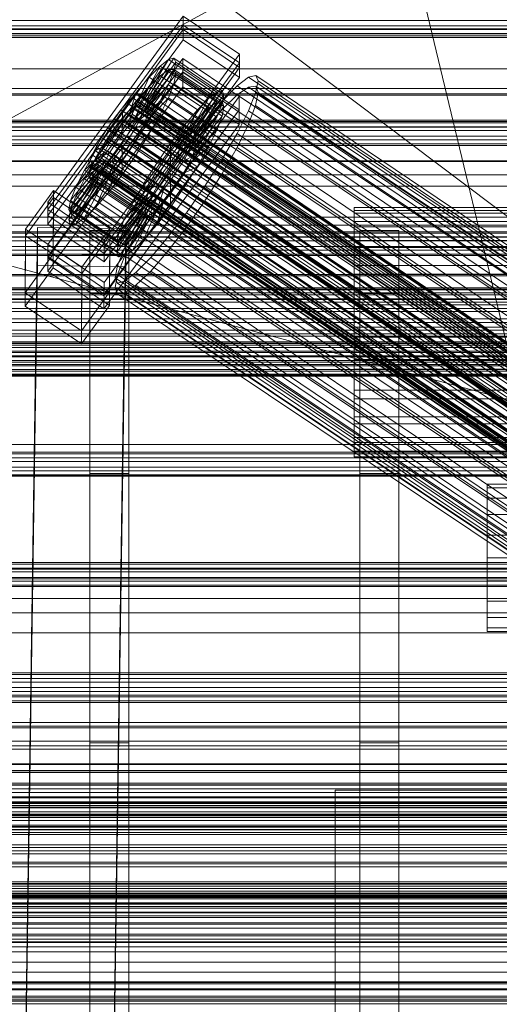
# Model space of a CAD drawing. Header units: millimetres. Extents: x -4738 to 65662, y -68080 to 6847.
# Tile 195 of 256: x -379 to -282, y -34579 to -34378. Entities that reach past the tile are written whole.
import ezdxf

# ---------------------------------------------------------------- set-up
doc = ezdxf.new("R2010")
doc.units = ezdxf.units.MM
for name, color, linetype, lineweight in [('COTAS_O', 1, 'Continuous', 0), ('COTAS_P', 1, 'Continuous', 0), ('frontal_briquetadora', 7, 'Continuous', 0), ('frontal_C01', 7, 'Continuous', 0), ('frontal_C02', 7, 'Continuous', 0), ('frontal_C03', 7, 'Continuous', 0), ('frontal_C04', 7, 'Continuous', 0), ('frontal_mezcladora', 7, 'Continuous', 0), ('frontal_secador', 7, 'Continuous', 0), ('frontal_tolva', 7, 'Continuous', 0), ('frontal_tolva-C01', 7, 'Continuous', 0)]:
    doc.layers.add(name, color=color, linetype=linetype, lineweight=lineweight)
doc.dimstyles.new('R19_100', dxfattribs={"dimtxt": 250, "dimasz": 150, "dimexe": 150, "dimexo": 80, "dimgap": 100, "dimtad": 1, "dimtih": 1, "dimtoh": 1, "dimdsep": 46, "dimcen": 0.09, "dimadec": 0, "dimazin": 0, "dimtfac": 1, "dimtdec": 4, "dimtofl": 0, "dimtmove": 0, "dimatfit": 3, "dimfxl": 1, "dimtolj": 1, "dimtzin": 0, "dimarcsym": 0})

# ---------------------------------------------------------------- blocks, each defined once
blk = doc.blocks.new('DIM_R31_48')
at = {"layer": 'COTAS_O'}
for p, q in [((-1725, -33700), (-1575, -33655)), ((1725, -33700), (1575, -33655)), ((-1725, -34400), (-1725, -33700)), ((-1725, -33700), (1725, -33700)), ((-1725, -33700), (-1575, -33745)), ((1725, -33700), (1575, -33745)), ((1725, -34400), (1725, -33700))]:
    blk.add_line(p, q, dxfattribs=at)
blk.add_text('3450 O', height=250, dxfattribs=at).set_placement((0, -33600))
blk = doc.blocks.new('DIM_R31_51')
at = {"layer": 'COTAS_O'}
for p, q in [((-650, -33700), (50, -33700)), ((50, -33700), (5, -33850)), ((50, -34900), (50, -33700)), ((50, -33700), (95, -33850)), ((50, -34900), (5, -34750)), ((50, -34900), (95, -34750)), ((-650, -34900), (50, -34900))]:
    blk.add_line(p, q, dxfattribs=at)
blk.add_text('1200 O', height=250, rotation=90, dxfattribs=at).set_placement((-50, -34300))
blk = doc.blocks.new('DIM_R31_52')
at = {"layer": 'COTAS_O'}
for p, q in [((-650, -34200), (-500, -34155)), ((650, -34200), (500, -34155)), ((-650, -34900), (-650, -34200)), ((-650, -34200), (650, -34200)), ((-650, -34200), (-500, -34245)), ((650, -34200), (500, -34245)), ((650, -34900), (650, -34200))]:
    blk.add_line(p, q, dxfattribs=at)
blk.add_text('1300 O', height=250, dxfattribs=at).set_placement((0, -34100))
blk = doc.blocks.new('DIM_R31_57')
at = {"layer": 'COTAS_P'}
for p, q in [((-305, -34680), (395, -34680)), ((395, -34680), (350, -34830)), ((395, -36000), (395, -34680)), ((395, -34680), (440, -34830)), ((395, -36000), (350, -35850)), ((395, -36000), (440, -35850)), ((-305, -36000), (395, -36000))]:
    blk.add_line(p, q, dxfattribs=at)
blk.add_text('1320 P', height=250, rotation=90, dxfattribs=at).set_placement((295, -35340))

msp = doc.modelspace()

# ---------------------------------------------------------------- linework, layer by layer
at = {"layer": 'frontal_briquetadora'}
for p, q in [((-430, -33820), (-223.45, -34680)), ((-210, -34471), (-430, -34305)), ((-210, -34305), (-418, -34418.333)), ((-430, -34407), (-188, -34407)), ((-418, -34418.333), (-222, -34418.333)), ((-222, -34471), (-418, -34418.333)), ((-430, -34471), (-210, -34471)), ((-210, -34471), (-418, -34471)), ((-222, -34471), (-418, -34471)), ((-210, -34490), (-430, -34490)), ((-430, -34496), (-210, -34496))]:
    msp.add_line(p, q, dxfattribs=at)
at = {"layer": 'frontal_C01'}
for p, q in [((-373.501, -34415.291), (-345.969, -34377.436)), ((-345.981, -34380.133), (-345.969, -34377.436)), ((-345.969, -34377.436), (-334.501, -34385.173)), ((-345.981, -34380.133), (-373.513, -34417.987)), ((-334.513, -34387.869), (-345.981, -34380.133)), ((-450, -34381.706), (450, -34381.706)), ((-334.501, -34385.173), (-362.033, -34423.027)), ((-334.501, -34385.173), (-334.513, -34387.869)), ((-373.539, -34423.918), (-346.008, -34386.064)), ((-353.892, -34394.429), (-348.918, -34386.252)), ((-353.378, -34394.306), (-347.835, -34385.99)), ((-353.205, -34394.692), (-347.47, -34386.805)), ((-348.918, -34386.252), (-350.645, -34387.572)), ((-347.835, -34385.99), (-348.918, -34386.252)), ((-348.918, -34386.252), (-339.088, -34392.883)), ((-347.847, -34388.642), (-347.47, -34386.805)), ((-347.835, -34385.99), (-338.005, -34392.621)), ((-347.47, -34386.805), (-347.835, -34385.99)), ((-347.47, -34386.805), (-337.64, -34393.437)), ((-346.02, -34388.76), (-346.008, -34386.064)), ((-346.008, -34386.064), (-334.539, -34393.8)), ((-346.02, -34388.76), (-373.551, -34426.615)), ((-362.045, -34425.723), (-334.513, -34387.869)), ((-354.71, -34395.055), (-350.645, -34387.572)), ((-353.384, -34395.562), (-347.847, -34388.642)), ((-350.645, -34387.572), (-352.899, -34389.861)), ((-350.645, -34387.572), (-340.816, -34394.203)), ((-348.941, -34391.374), (-347.847, -34388.642)), ((-347.847, -34388.642), (-338.017, -34395.273)), ((-334.551, -34396.497), (-346.02, -34388.76)), ((-355.777, -34396.139), (-352.899, -34389.861)), ((-352.899, -34389.861), (-355.525, -34392.963)), ((-352.899, -34389.861), (-343.069, -34396.492)), ((-332.629, -34389.859), (-334.938, -34391.624)), ((-331.181, -34389.51), (-332.629, -34389.859)), ((-332.629, -34389.859), (-148.32, -34514.194)), ((-331.197, -34393.055), (-330.692, -34390.6)), ((-330.692, -34390.6), (-331.181, -34389.51)), ((-331.181, -34389.51), (-146.872, -34513.845)), ((-330.692, -34390.6), (-146.383, -34514.934)), ((-355.525, -34392.963), (-358.345, -34396.667)), ((-357.021, -34397.609), (-355.525, -34392.963)), ((-355.017, -34393.2), (-355.53, -34393.324)), ((-355.525, -34392.963), (-345.695, -34399.594)), ((-354.844, -34393.587), (-355.017, -34393.2)), ((-355.017, -34393.2), (-141.218, -34537.429)), ((-353.902, -34396.856), (-348.941, -34391.374)), ((-350.678, -34394.816), (-348.941, -34391.374)), ((-348.941, -34391.374), (-339.111, -34398.005)), ((-339.088, -34392.883), (-344.062, -34401.061)), ((-338.005, -34392.621), (-343.549, -34400.937)), ((-340.816, -34394.203), (-339.088, -34392.883)), ((-339.088, -34392.883), (-338.005, -34392.621)), ((-338.005, -34392.621), (-337.64, -34393.437)), ((-334.938, -34391.624), (-337.95, -34394.685)), ((-334.938, -34391.624), (-150.629, -34515.959)), ((-332.659, -34396.708), (-331.197, -34393.055)), ((-331.197, -34393.055), (-146.887, -34517.389)), ((-334.539, -34393.8), (-362.071, -34431.655)), ((-357.415, -34395.034), (-358.659, -34396.503)), ((-356.348, -34393.95), (-357.415, -34395.034)), ((-357.415, -34395.034), (-143.617, -34539.262)), ((-355.53, -34393.324), (-356.348, -34393.95)), ((-356.348, -34393.95), (-142.549, -34538.178)), ((-355.777, -34396.139), (-354.71, -34395.055)), ((-355.541, -34395.751), (-355.022, -34394.456)), ((-355.53, -34393.324), (-141.731, -34537.552)), ((-355.022, -34394.456), (-354.844, -34393.587)), ((-355.022, -34394.456), (-141.224, -34538.685)), ((-354.844, -34393.587), (-141.045, -34537.815)), ((-354.725, -34398.486), (-350.678, -34394.816)), ((-354.71, -34395.055), (-353.892, -34394.429)), ((-344.88, -34401.686), (-354.71, -34395.055)), ((-353.892, -34394.429), (-353.378, -34394.306)), ((-344.062, -34401.061), (-353.892, -34394.429)), ((-353.205, -34394.692), (-353.384, -34395.562)), ((-343.549, -34400.937), (-353.378, -34394.306)), ((-353.378, -34394.306), (-353.205, -34394.692)), ((-343.376, -34401.323), (-353.205, -34394.692)), ((-352.938, -34398.734), (-350.678, -34394.816)), ((-350.678, -34394.816), (-340.848, -34401.448)), ((-340.816, -34394.203), (-344.88, -34401.686)), ((-338.017, -34395.273), (-343.554, -34402.193)), ((-337.64, -34393.437), (-343.376, -34401.323)), ((-343.069, -34396.492), (-340.816, -34394.203)), ((-337.95, -34394.685), (-341.461, -34398.832)), ((-338.017, -34395.273), (-339.111, -34398.005)), ((-337.64, -34393.437), (-338.017, -34395.273)), ((-337.95, -34394.685), (-153.641, -34519.019)), ((-334.539, -34393.8), (-334.551, -34396.497)), ((-362.083, -34434.351), (-334.551, -34396.497)), ((-358.345, -34396.667), (-361.166, -34400.719)), ((-358.659, -34396.503), (-359.995, -34398.258)), ((-358.659, -34396.503), (-144.861, -34540.732)), ((-358.345, -34396.667), (-358.357, -34399.363)), ((-348.515, -34403.298), (-358.345, -34396.667)), ((-357.021, -34397.609), (-355.777, -34396.139)), ((-356.363, -34397.381), (-355.541, -34395.751)), ((-345.947, -34402.77), (-355.777, -34396.139)), ((-355.541, -34395.751), (-141.742, -34539.979)), ((-353.902, -34396.856), (-354.725, -34398.486)), ((-353.384, -34395.562), (-353.902, -34396.856)), ((-344.073, -34403.487), (-353.902, -34396.856)), ((-343.554, -34402.193), (-353.384, -34395.562)), ((-343.069, -34396.492), (-345.947, -34402.77)), ((-345.695, -34399.594), (-343.069, -34396.492)), ((-334.981, -34401.309), (-332.659, -34396.708)), ((-332.659, -34396.708), (-148.35, -34521.042)), ((-359.995, -34398.258), (-361.332, -34400.177)), ((-146.196, -34542.486), (-359.995, -34398.258)), ((-358.68, -34401.191), (-357.434, -34399.237)), ((-358.357, -34399.363), (-357.021, -34397.609)), ((-357.434, -34399.237), (-356.363, -34397.381)), ((-357.434, -34399.237), (-143.635, -34543.465)), ((-347.191, -34404.24), (-357.021, -34397.609)), ((-356.363, -34397.381), (-142.565, -34541.61)), ((-354.725, -34398.486), (-355.796, -34400.342)), ((-355.796, -34400.342), (-352.938, -34398.734)), ((-355.569, -34402.859), (-352.938, -34398.734)), ((-344.895, -34405.118), (-354.725, -34398.486)), ((-352.938, -34398.734), (-343.108, -34405.365)), ((-341.461, -34398.832), (-345.231, -34403.783)), ((-339.111, -34398.005), (-344.073, -34403.487)), ((-341.461, -34398.832), (-157.152, -34523.166)), ((-339.111, -34398.005), (-340.848, -34401.448)), ((-361.166, -34400.719), (-363.797, -34404.845)), ((-361.332, -34400.177), (-362.578, -34402.132)), ((-361.332, -34400.177), (-147.533, -34544.406)), ((-359.693, -34401.283), (-361.166, -34400.719)), ((-361.166, -34400.719), (-351.336, -34407.351)), ((-360.939, -34403.237), (-359.693, -34401.283)), ((-360.017, -34403.111), (-358.68, -34401.191)), ((-359.693, -34401.283), (-358.357, -34399.363)), ((-349.863, -34407.914), (-359.693, -34401.283)), ((-358.68, -34401.191), (-144.881, -34545.419)), ((-358.357, -34399.363), (-348.527, -34405.994)), ((-355.796, -34400.342), (-357.042, -34402.296)), ((-345.966, -34406.973), (-355.796, -34400.342)), ((-348.515, -34403.298), (-345.695, -34399.594)), ((-345.695, -34399.594), (-347.191, -34404.24)), ((-344.062, -34401.061), (-344.88, -34401.686)), ((-343.549, -34400.937), (-344.062, -34401.061)), ((-343.376, -34401.323), (-343.549, -34400.937)), ((-360.939, -34403.237), (-363.797, -34404.845)), ((-362.578, -34402.132), (-363.648, -34403.987)), ((-362.578, -34402.132), (-148.779, -34546.36)), ((-362.01, -34405.092), (-360.939, -34403.237)), ((-361.352, -34404.865), (-360.017, -34403.111)), ((-351.109, -34409.868), (-360.939, -34403.237)), ((-360.017, -34403.111), (-146.218, -34547.339)), ((-358.39, -34406.912), (-355.569, -34402.859)), ((-357.042, -34402.296), (-358.378, -34404.216)), ((-357.042, -34402.296), (-355.569, -34402.859)), ((-347.212, -34408.927), (-357.042, -34402.296)), ((-355.569, -34402.859), (-345.739, -34409.491)), ((-345.947, -34402.77), (-347.191, -34404.24)), ((-344.88, -34401.686), (-345.947, -34402.77)), ((-340.848, -34401.448), (-344.895, -34405.118)), ((-344.073, -34403.487), (-343.554, -34402.193)), ((-343.554, -34402.193), (-343.376, -34401.323)), ((-340.848, -34401.448), (-343.108, -34405.365)), ((-338.003, -34406.546), (-334.981, -34401.309)), ((-334.981, -34401.309), (-150.672, -34525.644)), ((-363.797, -34404.845), (-366.057, -34408.762)), ((-362.01, -34405.092), (-366.057, -34408.762)), ((-363.648, -34403.987), (-364.471, -34405.618)), ((-363.797, -34404.845), (-353.967, -34411.476)), ((-363.648, -34403.987), (-149.85, -34548.216)), ((-362.833, -34406.723), (-362.01, -34405.092)), ((-362.596, -34406.335), (-361.352, -34404.865)), ((-352.18, -34411.724), (-362.01, -34405.092)), ((-361.352, -34404.865), (-147.554, -34549.093)), ((-358.378, -34404.216), (-359.714, -34405.97)), ((-358.378, -34404.216), (-358.39, -34406.912)), ((-348.548, -34410.847), (-358.378, -34404.216)), ((-351.336, -34407.351), (-348.515, -34403.298)), ((-345.231, -34403.783), (-349.002, -34409.201)), ((-348.527, -34405.994), (-348.515, -34403.298)), ((-347.191, -34404.24), (-348.527, -34405.994)), ((-345.966, -34406.973), (-344.895, -34405.118)), ((-160.922, -34528.118), (-345.231, -34403.783)), ((-344.895, -34405.118), (-344.073, -34403.487)), ((-362.833, -34406.723), (-367.794, -34412.205)), ((-364.989, -34406.912), (-365.168, -34407.782)), ((-364.471, -34405.618), (-364.989, -34406.912)), ((-364.989, -34406.912), (-151.191, -34551.14)), ((-364.471, -34405.618), (-150.672, -34549.846)), ((-363.664, -34407.419), (-362.596, -34406.335)), ((-363.351, -34408.017), (-362.833, -34406.723)), ((-353.003, -34413.354), (-362.833, -34406.723)), ((-362.596, -34406.335), (-148.798, -34550.563)), ((-359.714, -34405.97), (-361.21, -34410.616)), ((-361.21, -34410.616), (-358.39, -34406.912)), ((-359.714, -34405.97), (-360.958, -34407.44)), ((-349.884, -34412.602), (-359.714, -34405.97)), ((-358.39, -34406.912), (-348.56, -34413.543)), ((-348.527, -34405.994), (-349.863, -34407.914)), ((-347.212, -34408.927), (-345.966, -34406.973)), ((-343.108, -34405.365), (-345.966, -34406.973)), ((-343.108, -34405.365), (-345.739, -34409.491)), ((-341.52, -34412.061), (-338.003, -34406.546)), ((-338.003, -34406.546), (-153.694, -34530.881)), ((-363.53, -34408.887), (-369.265, -34416.773)), ((-363.357, -34409.273), (-368.9, -34417.589)), ((-363.351, -34408.017), (-368.888, -34414.937)), ((-362.843, -34409.149), (-367.817, -34417.327)), ((-366.057, -34408.762), (-367.794, -34412.205)), ((-362.025, -34408.524), (-366.09, -34416.007)), ((-366.057, -34408.762), (-356.228, -34415.394)), ((-365.168, -34407.782), (-364.995, -34408.168)), ((-365.168, -34407.782), (-151.369, -34552.01)), ((-364.995, -34408.168), (-364.482, -34408.044)), ((-364.995, -34408.168), (-151.196, -34552.396)), ((-364.482, -34408.044), (-363.664, -34407.419)), ((-364.482, -34408.044), (-150.683, -34552.273)), ((-360.958, -34407.44), (-363.836, -34413.718)), ((-363.664, -34407.419), (-149.865, -34551.647)), ((-363.53, -34408.887), (-363.351, -34408.017)), ((-363.357, -34409.273), (-363.53, -34408.887)), ((-353.7, -34415.518), (-363.53, -34408.887)), ((-362.843, -34409.149), (-363.357, -34409.273)), ((-353.527, -34415.905), (-363.357, -34409.273)), ((-353.521, -34414.648), (-363.351, -34408.017)), ((-362.025, -34408.524), (-362.843, -34409.149)), ((-353.014, -34415.781), (-362.843, -34409.149)), ((-360.958, -34407.44), (-362.025, -34408.524)), ((-352.196, -34415.155), (-362.025, -34408.524)), ((-351.128, -34414.071), (-360.958, -34407.44)), ((-353.967, -34411.476), (-351.336, -34407.351)), ((-349.002, -34409.201), (-352.519, -34414.716)), ((-351.336, -34407.351), (-349.863, -34407.914)), ((-349.863, -34407.914), (-351.109, -34409.868)), ((-349.002, -34409.201), (-164.693, -34533.535)), ((-348.548, -34410.847), (-347.212, -34408.927)), ((-345.739, -34409.491), (-347.212, -34408.927)), ((-363.836, -34413.718), (-361.21, -34410.616)), ((-361.21, -34410.616), (-351.38, -34417.247)), ((-353.967, -34411.476), (-351.109, -34409.868)), ((-351.109, -34409.868), (-352.18, -34411.724)), ((-349.884, -34412.602), (-348.548, -34410.847)), ((-345.739, -34409.491), (-348.56, -34413.543)), ((-348.56, -34413.543), (-348.548, -34410.847)), ((-378.086, -34420.791), (-372.35, -34412.905)), ((-372.408, -34425.846), (-372.35, -34412.905)), ((-372.35, -34412.905), (-360.882, -34420.641)), ((-367.794, -34412.205), (-368.888, -34414.937)), ((-367.794, -34412.205), (-357.964, -34418.836)), ((-356.228, -34415.394), (-353.967, -34411.476)), ((-356.228, -34415.394), (-352.18, -34411.724)), ((-352.18, -34411.724), (-353.003, -34413.354)), ((-351.38, -34417.247), (-349.884, -34412.602)), ((-351.128, -34414.071), (-349.884, -34412.602)), ((-345.291, -34417.479), (-341.52, -34412.061)), ((-341.52, -34412.061), (-157.211, -34536.396)), ((-373.501, -34415.291), (-373.513, -34417.987)), ((-362.033, -34423.027), (-373.501, -34415.291)), ((-368.888, -34414.937), (-369.265, -34416.773)), ((-368.888, -34414.937), (-359.058, -34421.568)), ((-366.09, -34416.007), (-363.836, -34413.718)), ((-363.836, -34413.718), (-354.006, -34420.349)), ((-359.058, -34421.568), (-353.521, -34414.648)), ((-357.964, -34418.836), (-353.003, -34413.354)), ((-356.26, -34422.638), (-352.196, -34415.155)), ((-352.519, -34414.716), (-355.541, -34419.953)), ((-354.006, -34420.349), (-351.128, -34414.071)), ((-353.521, -34414.648), (-353.7, -34415.518)), ((-353.003, -34413.354), (-353.521, -34414.648)), ((-353.014, -34415.781), (-352.196, -34415.155)), ((-352.519, -34414.716), (-168.21, -34539.051)), ((-352.196, -34415.155), (-351.128, -34414.071)), ((-348.56, -34413.543), (-351.38, -34417.247)), ((-369.265, -34416.773), (-368.9, -34417.589)), ((-369.265, -34416.773), (-359.436, -34423.405)), ((-368.9, -34417.589), (-367.817, -34417.327)), ((-367.817, -34417.327), (-366.09, -34416.007)), ((-367.817, -34417.327), (-357.987, -34423.959)), ((-366.09, -34416.007), (-356.26, -34422.638)), ((-359.436, -34423.405), (-353.7, -34415.518)), ((-359.07, -34424.22), (-353.527, -34415.905)), ((-357.987, -34423.959), (-353.014, -34415.781)), ((-357.964, -34418.836), (-356.228, -34415.394)), ((-351.38, -34417.247), (-354.006, -34420.349)), ((-353.7, -34415.518), (-353.527, -34415.905)), ((-353.527, -34415.905), (-353.014, -34415.781)), ((-373.513, -34417.987), (-362.045, -34425.723)), ((-368.9, -34417.589), (-359.07, -34424.22)), ((-359.058, -34421.568), (-357.964, -34418.836)), ((-349.061, -34422.43), (-345.291, -34417.479)), ((-345.291, -34417.479), (-160.982, -34541.814)), ((-378.512, -34615.535), (-375.644, -34420.425)), ((-378.086, -34420.791), (-378.143, -34433.733)), ((-366.618, -34428.527), (-378.086, -34420.791)), ((-375.644, -34425.817), (-375.644, -34420.425)), ((-375.644, -34420.425), (-357.646, -34420.67)), ((-360.882, -34420.641), (-366.618, -34428.527)), ((-360.882, -34420.641), (-360.939, -34433.583)), ((-357.646, -34420.67), (-360.514, -34615.781)), ((-355.541, -34419.953), (-357.863, -34424.555)), ((-357.646, -34420.67), (-357.646, -34426.063)), ((-354.006, -34420.349), (-356.26, -34422.638)), ((-355.541, -34419.953), (-171.232, -34544.288)), ((-362.045, -34425.723), (-362.033, -34423.027)), ((-359.436, -34423.405), (-359.058, -34421.568)), ((-356.26, -34422.638), (-357.987, -34423.959)), ((-352.572, -34426.577), (-349.061, -34422.43)), ((-349.061, -34422.43), (-164.752, -34546.765)), ((-373.539, -34423.918), (-373.551, -34426.615)), ((-362.071, -34431.655), (-373.539, -34423.918)), ((-359.07, -34424.22), (-359.436, -34423.405)), ((-357.863, -34424.555), (-359.326, -34428.207)), ((-357.987, -34423.959), (-359.07, -34424.22)), ((-357.863, -34424.555), (-173.554, -34548.889)), ((-378.512, -34620.928), (-375.644, -34425.817)), ((-372.408, -34425.846), (-378.143, -34433.733)), ((-357.646, -34426.063), (-375.644, -34425.817)), ((-373.551, -34426.615), (-362.083, -34434.351)), ((-360.939, -34433.583), (-372.408, -34425.846)), ((-360.514, -34621.173), (-357.646, -34426.063)), ((-355.584, -34429.638), (-352.572, -34426.577)), ((-352.572, -34426.577), (-168.263, -34550.912)), ((-366.675, -34441.469), (-366.618, -34428.527)), ((-359.326, -34428.207), (-359.83, -34430.662)), ((-359.326, -34428.207), (-175.016, -34552.542)), ((-359.83, -34430.662), (-359.341, -34431.752)), ((-359.83, -34430.662), (-175.521, -34554.997)), ((-357.893, -34431.403), (-355.584, -34429.638)), ((-355.584, -34429.638), (-171.275, -34553.972)), ((-362.083, -34434.351), (-362.071, -34431.655)), ((-359.341, -34431.752), (-357.893, -34431.403)), ((-359.341, -34431.752), (-175.032, -34556.087)), ((-357.893, -34431.403), (-173.584, -34555.737)), ((-378.143, -34433.733), (-366.675, -34441.469)), ((-366.675, -34441.469), (-360.939, -34433.583)), ((430, -34531.343), (-430, -34531.343)), ((430, -34536.343), (-430, -34536.343))]:
    msp.add_line(p, q, dxfattribs=at)
at = {"layer": 'frontal_C02'}
for p, q in [((-373.501, -34416.794), (-345.969, -34379.272)), ((-345.981, -34382.252), (-345.969, -34379.272)), ((-345.969, -34379.272), (-334.501, -34386.941)), ((-345.981, -34382.252), (-373.513, -34419.775)), ((-334.513, -34389.921), (-345.981, -34382.252)), ((-334.501, -34386.941), (-362.033, -34424.463)), ((-334.501, -34386.941), (-334.513, -34389.921)), ((-373.539, -34426.332), (-346.008, -34388.809)), ((-353.892, -34396.624), (-348.918, -34388.364)), ((-353.378, -34396.568), (-347.835, -34388.246)), ((-353.205, -34397.023), (-347.47, -34389.205)), ((-348.918, -34388.364), (-350.645, -34389.551)), ((-347.835, -34388.246), (-348.918, -34388.364)), ((-348.918, -34388.364), (-339.088, -34394.937)), ((-347.847, -34391.177), (-347.47, -34389.205)), ((-347.835, -34388.246), (-338.005, -34394.819)), ((-347.47, -34389.205), (-347.835, -34388.246)), ((-347.47, -34389.205), (-337.64, -34395.779)), ((-346.02, -34391.79), (-346.008, -34388.809)), ((-346.008, -34388.809), (-334.539, -34396.478)), ((-362.045, -34427.444), (-334.513, -34389.921)), ((-354.71, -34397.186), (-350.645, -34389.551)), ((-353.384, -34397.957), (-347.847, -34391.177)), ((-350.645, -34389.551), (-352.899, -34391.727)), ((-350.645, -34389.551), (-340.816, -34396.125)), ((-348.941, -34394.027), (-347.847, -34391.177)), ((-347.847, -34391.177), (-338.017, -34397.751)), ((-346.02, -34391.79), (-373.551, -34429.312)), ((-355.777, -34398.217), (-352.899, -34391.727)), ((-352.899, -34391.727), (-355.525, -34394.744)), ((-352.899, -34391.727), (-343.069, -34398.301)), ((-334.551, -34399.459), (-346.02, -34391.79)), ((-332.629, -34391.842), (-334.938, -34393.43)), ((-331.181, -34391.684), (-332.629, -34391.842)), ((-332.629, -34391.842), (-148.32, -34515.097)), ((-331.197, -34395.603), (-330.692, -34392.967)), ((-330.692, -34392.967), (-331.181, -34391.684)), ((-331.181, -34391.684), (-146.872, -34514.939)), ((-330.692, -34392.967), (-146.383, -34516.222)), ((-355.525, -34394.744), (-358.345, -34398.395)), ((-357.021, -34399.646), (-355.525, -34394.744)), ((-355.525, -34394.744), (-345.695, -34401.317)), ((-353.902, -34399.306), (-348.941, -34394.027)), ((-350.678, -34397.56), (-348.941, -34394.027)), ((-348.941, -34394.027), (-339.111, -34400.6)), ((-339.088, -34394.937), (-344.062, -34403.197)), ((-338.005, -34394.819), (-343.549, -34403.142)), ((-340.816, -34396.125), (-339.088, -34394.937)), ((-339.088, -34394.937), (-338.005, -34394.819)), ((-338.005, -34394.819), (-337.64, -34395.779)), ((-334.938, -34393.43), (-337.95, -34396.339)), ((-334.938, -34393.43), (-150.629, -34516.684)), ((-334.539, -34396.478), (-362.071, -34434.001)), ((-357.415, -34397.122), (-358.659, -34398.55)), ((-356.348, -34396.091), (-357.415, -34397.122)), ((-357.415, -34397.122), (-143.617, -34540.097)), ((-355.53, -34395.528), (-356.348, -34396.091)), ((-356.348, -34396.091), (-142.549, -34539.066)), ((-355.777, -34398.217), (-354.71, -34397.186)), ((-355.541, -34398.211), (-355.022, -34396.861)), ((-355.017, -34395.472), (-355.53, -34395.528)), ((-355.53, -34395.528), (-141.731, -34538.504)), ((-355.022, -34396.861), (-354.844, -34395.927)), ((-355.022, -34396.861), (-141.224, -34539.836)), ((-354.844, -34395.927), (-355.017, -34395.472)), ((-355.017, -34395.472), (-141.218, -34538.448)), ((-354.844, -34395.927), (-141.045, -34538.902)), ((-354.71, -34397.186), (-353.892, -34396.624)), ((-344.88, -34403.76), (-354.71, -34397.186)), ((-353.892, -34396.624), (-353.378, -34396.568)), ((-344.062, -34403.197), (-353.892, -34396.624)), ((-353.205, -34397.023), (-353.384, -34397.957)), ((-343.549, -34403.142), (-353.378, -34396.568)), ((-353.378, -34396.568), (-353.205, -34397.023)), ((-343.376, -34403.596), (-353.205, -34397.023)), ((-340.816, -34396.125), (-344.88, -34403.76)), ((-337.64, -34395.779), (-343.376, -34403.596)), ((-343.069, -34398.301), (-340.816, -34396.125)), ((-337.95, -34396.339), (-341.461, -34400.371)), ((-337.64, -34395.779), (-338.017, -34397.751)), ((-337.95, -34396.339), (-153.641, -34519.593)), ((-334.539, -34396.478), (-334.551, -34399.459)), ((-332.659, -34399.413), (-331.197, -34395.603)), ((-331.197, -34395.603), (-146.887, -34518.858)), ((-358.345, -34398.395), (-361.166, -34402.432)), ((-358.659, -34398.55), (-359.995, -34400.28)), ((-358.659, -34398.55), (-144.861, -34541.526)), ((-358.345, -34398.395), (-358.357, -34401.376)), ((-348.515, -34404.969), (-358.345, -34398.395)), ((-357.021, -34399.646), (-355.777, -34398.217)), ((-356.363, -34399.884), (-355.541, -34398.211)), ((-345.947, -34404.791), (-355.777, -34398.217)), ((-355.541, -34398.211), (-141.742, -34541.186)), ((-354.725, -34400.98), (-350.678, -34397.56)), ((-353.384, -34397.957), (-353.902, -34399.306)), ((-343.554, -34404.53), (-353.384, -34397.957)), ((-352.938, -34401.536), (-350.678, -34397.56)), ((-350.678, -34397.56), (-340.848, -34404.133)), ((-343.069, -34398.301), (-345.947, -34404.791)), ((-345.695, -34401.317), (-343.069, -34398.301)), ((-338.017, -34397.751), (-343.554, -34404.53)), ((-338.017, -34397.751), (-339.111, -34400.6)), ((-362.083, -34436.981), (-334.551, -34399.459)), ((-359.995, -34400.28), (-361.332, -34402.192)), ((-146.196, -34543.255), (-359.995, -34400.28)), ((-358.357, -34401.376), (-357.021, -34399.646)), ((-357.434, -34401.768), (-356.363, -34399.884)), ((-347.191, -34406.22), (-357.021, -34399.646)), ((-356.363, -34399.884), (-142.565, -34542.86)), ((-354.725, -34400.98), (-355.796, -34402.863)), ((-353.902, -34399.306), (-354.725, -34400.98)), ((-344.895, -34407.554), (-354.725, -34400.98)), ((-344.073, -34405.88), (-353.902, -34399.306)), ((-341.461, -34400.371), (-345.231, -34405.252)), ((-339.111, -34400.6), (-344.073, -34405.88)), ((-341.461, -34400.371), (-157.152, -34523.626)), ((-339.111, -34400.6), (-340.848, -34404.133)), ((-334.981, -34404.136), (-332.659, -34399.413)), ((-332.659, -34399.413), (-148.35, -34522.667)), ((-361.166, -34402.432), (-363.797, -34406.58)), ((-361.332, -34402.192), (-362.578, -34404.157)), ((-361.332, -34402.192), (-147.533, -34545.168)), ((-359.693, -34403.288), (-361.166, -34402.432)), ((-361.166, -34402.432), (-351.336, -34409.006)), ((-360.939, -34405.253), (-359.693, -34403.288)), ((-359.693, -34403.288), (-358.357, -34401.376)), ((-349.863, -34409.861), (-359.693, -34403.288)), ((-358.68, -34403.733), (-357.434, -34401.768)), ((-358.357, -34401.376), (-348.527, -34407.949)), ((-357.434, -34401.768), (-143.635, -34544.743)), ((-355.796, -34402.863), (-357.042, -34404.828)), ((-355.796, -34402.863), (-352.938, -34401.536)), ((-345.966, -34409.437), (-355.796, -34402.863)), ((-355.569, -34405.684), (-352.938, -34401.536)), ((-352.938, -34401.536), (-343.108, -34408.11)), ((-348.515, -34404.969), (-345.695, -34401.317)), ((-345.695, -34401.317), (-347.191, -34406.22)), ((-344.062, -34403.197), (-344.88, -34403.76)), ((-343.549, -34403.142), (-344.062, -34403.197)), ((-343.376, -34403.596), (-343.549, -34403.142)), ((-360.939, -34405.253), (-363.797, -34406.58)), ((-362.578, -34404.157), (-363.648, -34406.04)), ((-362.578, -34404.157), (-148.779, -34547.132)), ((-362.01, -34407.136), (-360.939, -34405.253)), ((-351.109, -34411.826), (-360.939, -34405.253)), ((-360.017, -34405.645), (-358.68, -34403.733)), ((-358.68, -34403.733), (-144.881, -34546.708)), ((-357.042, -34404.828), (-358.378, -34406.74)), ((-357.042, -34404.828), (-355.569, -34405.684)), ((-347.212, -34411.402), (-357.042, -34404.828)), ((-351.336, -34409.006), (-348.515, -34404.969)), ((-345.231, -34405.252), (-349.002, -34410.649)), ((-348.527, -34407.949), (-348.515, -34404.969)), ((-345.947, -34404.791), (-347.191, -34406.22)), ((-344.88, -34403.76), (-345.947, -34404.791)), ((-160.922, -34528.507), (-345.231, -34405.252)), ((-340.848, -34404.133), (-344.895, -34407.554)), ((-344.073, -34405.88), (-343.554, -34404.53)), ((-343.554, -34404.53), (-343.376, -34403.596)), ((-340.848, -34404.133), (-343.108, -34408.11)), ((-338.003, -34409.451), (-334.981, -34404.136)), ((-334.981, -34404.136), (-150.672, -34527.39)), ((-363.797, -34406.58), (-366.057, -34410.556)), ((-362.01, -34407.136), (-366.057, -34410.556)), ((-363.648, -34406.04), (-364.471, -34407.714)), ((-363.797, -34406.58), (-353.967, -34413.154)), ((-363.648, -34406.04), (-149.85, -34549.016)), ((-362.833, -34408.81), (-362.01, -34407.136)), ((-352.18, -34413.71), (-362.01, -34407.136)), ((-361.352, -34407.374), (-360.017, -34405.645)), ((-360.017, -34405.645), (-146.218, -34548.62)), ((-358.378, -34406.74), (-359.714, -34408.47)), ((-358.39, -34409.721), (-355.569, -34405.684)), ((-358.378, -34406.74), (-358.39, -34409.721)), ((-348.548, -34413.314), (-358.378, -34406.74)), ((-355.569, -34405.684), (-345.739, -34412.257)), ((-347.191, -34406.22), (-348.527, -34407.949)), ((-344.895, -34407.554), (-344.073, -34405.88)), ((-362.833, -34408.81), (-367.794, -34414.089)), ((-364.989, -34409.064), (-365.168, -34409.998)), ((-364.471, -34407.714), (-364.989, -34409.064)), ((-364.989, -34409.064), (-151.191, -34552.039)), ((-364.471, -34407.714), (-150.672, -34550.689)), ((-363.664, -34409.834), (-362.596, -34408.803)), ((-363.351, -34410.159), (-362.833, -34408.81)), ((-353.003, -34415.383), (-362.833, -34408.81)), ((-362.596, -34408.803), (-361.352, -34407.374)), ((-362.596, -34408.803), (-148.798, -34551.779)), ((-361.352, -34407.374), (-147.554, -34550.35)), ((-359.714, -34408.47), (-361.21, -34413.372)), ((-359.714, -34408.47), (-360.958, -34409.899)), ((-349.884, -34415.044), (-359.714, -34408.47)), ((-353.967, -34413.154), (-351.336, -34409.006)), ((-351.336, -34409.006), (-349.863, -34409.861)), ((-348.527, -34407.949), (-349.863, -34409.861)), ((-345.966, -34409.437), (-344.895, -34407.554)), ((-343.108, -34408.11), (-345.966, -34409.437)), ((-343.108, -34408.11), (-345.739, -34412.257)), ((-363.53, -34411.093), (-369.265, -34418.911)), ((-363.351, -34410.159), (-368.888, -34416.939)), ((-366.057, -34410.556), (-367.794, -34414.089)), ((-362.025, -34410.93), (-366.09, -34418.565)), ((-366.057, -34410.556), (-356.228, -34417.13)), ((-365.168, -34409.998), (-364.995, -34410.452)), ((-365.168, -34409.998), (-151.369, -34552.973)), ((-364.995, -34410.452), (-364.482, -34410.397)), ((-364.995, -34410.452), (-151.196, -34553.428)), ((-364.482, -34410.397), (-363.664, -34409.834)), ((-364.482, -34410.397), (-150.683, -34553.372)), ((-360.958, -34409.899), (-363.836, -34416.389)), ((-363.664, -34409.834), (-149.865, -34552.809)), ((-363.53, -34411.093), (-363.351, -34410.159)), ((-363.357, -34411.548), (-363.53, -34411.093)), ((-353.7, -34417.667), (-363.53, -34411.093)), ((-353.521, -34416.733), (-363.351, -34410.159)), ((-362.025, -34410.93), (-362.843, -34411.492)), ((-360.958, -34409.899), (-362.025, -34410.93)), ((-352.196, -34417.503), (-362.025, -34410.93)), ((-361.21, -34413.372), (-358.39, -34409.721)), ((-351.128, -34416.472), (-360.958, -34409.899)), ((-358.39, -34409.721), (-348.56, -34416.295)), ((-349.002, -34410.649), (-352.519, -34416.194)), ((-349.863, -34409.861), (-351.109, -34411.826)), ((-349.002, -34410.649), (-164.693, -34533.904)), ((-347.212, -34411.402), (-345.966, -34409.437)), ((-341.52, -34414.996), (-338.003, -34409.451)), ((-338.003, -34409.451), (-153.694, -34532.706)), ((-363.357, -34411.548), (-368.9, -34419.87)), ((-362.843, -34411.492), (-367.817, -34419.752)), ((-362.843, -34411.492), (-363.357, -34411.548)), ((-353.527, -34418.122), (-363.357, -34411.548)), ((-353.014, -34418.066), (-362.843, -34411.492)), ((-356.228, -34417.13), (-353.967, -34413.154)), ((-353.967, -34413.154), (-351.109, -34411.826)), ((-351.109, -34411.826), (-352.18, -34413.71)), ((-349.884, -34415.044), (-348.548, -34413.314)), ((-345.739, -34412.257), (-348.56, -34416.295)), ((-348.56, -34416.295), (-348.548, -34413.314)), ((-348.548, -34413.314), (-347.212, -34411.402)), ((-345.739, -34412.257), (-347.212, -34411.402)), ((-378.086, -34422.154), (-372.35, -34414.336)), ((-372.408, -34428.643), (-372.35, -34414.336)), ((-372.35, -34414.336), (-360.882, -34422.006)), ((-367.794, -34414.089), (-368.888, -34416.939)), ((-367.794, -34414.089), (-357.964, -34420.663)), ((-363.836, -34416.389), (-361.21, -34413.372)), ((-361.21, -34413.372), (-351.38, -34419.946)), ((-356.228, -34417.13), (-352.18, -34413.71)), ((-352.18, -34413.71), (-353.003, -34415.383)), ((-351.38, -34419.946), (-349.884, -34415.044)), ((-351.128, -34416.472), (-349.884, -34415.044)), ((-345.291, -34420.393), (-341.52, -34414.996)), ((-341.52, -34414.996), (-157.211, -34538.251)), ((-373.501, -34416.794), (-373.513, -34419.775)), ((-362.033, -34424.463), (-373.501, -34416.794)), ((-368.888, -34416.939), (-369.265, -34418.911)), ((-368.888, -34416.939), (-359.058, -34423.512)), ((-366.09, -34418.565), (-363.836, -34416.389)), ((-363.836, -34416.389), (-354.006, -34422.962)), ((-359.058, -34423.512), (-353.521, -34416.733)), ((-357.964, -34420.663), (-353.003, -34415.383)), ((-357.964, -34420.663), (-356.228, -34417.13)), ((-352.519, -34416.194), (-355.541, -34421.51)), ((-354.006, -34422.962), (-351.128, -34416.472)), ((-353.521, -34416.733), (-353.7, -34417.667)), ((-353.003, -34415.383), (-353.521, -34416.733)), ((-352.519, -34416.194), (-168.21, -34539.449)), ((-352.196, -34417.503), (-351.128, -34416.472)), ((-348.56, -34416.295), (-351.38, -34419.946)), ((-311.15, -34417.501), (-311.15, -34416.368)), ((-311.15, -34416.368), (-311.15, -34416.964)), ((-311.15, -34416.368), (311.15, -34416.368)), ((-311.15, -34416.964), (-311.15, -34419.249)), ((-311.15, -34416.964), (311.15, -34416.964)), ((-369.265, -34418.911), (-368.9, -34419.87)), ((-369.265, -34418.911), (-359.436, -34425.484)), ((-367.817, -34419.752), (-366.09, -34418.565)), ((-366.09, -34418.565), (-356.26, -34425.138)), ((-359.436, -34425.484), (-353.7, -34417.667)), ((-359.07, -34426.444), (-353.527, -34418.122)), ((-357.987, -34426.326), (-353.014, -34418.066)), ((-356.26, -34425.138), (-352.196, -34417.503)), ((-353.7, -34417.667), (-353.527, -34418.122)), ((-353.527, -34418.122), (-353.014, -34418.066)), ((-353.014, -34418.066), (-352.196, -34417.503)), ((-311.15, -34420.287), (-311.15, -34417.501)), ((-311.15, -34417.501), (311.15, -34417.501)), ((-311.15, -34419.249), (-311.15, -34423.068)), ((-311.15, -34419.249), (311.15, -34419.249)), ((-373.513, -34419.775), (-362.045, -34427.444)), ((-368.9, -34419.87), (-367.817, -34419.752)), ((-368.9, -34419.87), (-359.07, -34426.444)), ((-367.817, -34419.752), (-357.987, -34426.326)), ((-359.058, -34423.512), (-357.964, -34420.663)), ((-351.38, -34419.946), (-354.006, -34422.962)), ((-349.061, -34425.274), (-345.291, -34420.393)), ((-345.291, -34420.393), (-160.982, -34543.648)), ((-311.15, -34424.535), (-311.15, -34420.287)), ((-311.15, -34420.287), (311.15, -34420.287)), ((-378.512, -34615.627), (-375.644, -34422.222)), ((-378.086, -34422.154), (-378.143, -34436.46)), ((-366.618, -34429.823), (-378.086, -34422.154)), ((-375.644, -34428.183), (-375.644, -34422.222)), ((-375.644, -34422.222), (-357.646, -34422.465)), ((-360.882, -34422.006), (-366.618, -34429.823)), ((-360.882, -34422.006), (-360.939, -34436.312)), ((-357.646, -34422.465), (-360.514, -34615.87)), ((-355.541, -34421.51), (-357.863, -34426.233)), ((-357.646, -34422.465), (-357.646, -34428.427)), ((-354.006, -34422.962), (-356.26, -34425.138)), ((-355.541, -34421.51), (-171.232, -34544.764)), ((-311.15, -34423.068), (-311.15, -34428.159)), ((-311.15, -34423.068), (311.15, -34423.068)), ((-362.045, -34427.444), (-362.033, -34424.463)), ((-359.436, -34425.484), (-359.058, -34423.512)), ((-356.26, -34425.138), (-357.987, -34426.326)), ((-352.572, -34429.307), (-349.061, -34425.274)), ((-349.061, -34425.274), (-164.752, -34548.529)), ((-311.15, -34429.956), (-311.15, -34424.535)), ((-311.15, -34424.535), (311.15, -34424.535)), ((-373.539, -34426.332), (-373.551, -34429.312)), ((-362.071, -34434.001), (-373.539, -34426.332)), ((-359.07, -34426.444), (-359.436, -34425.484)), ((-357.863, -34426.233), (-359.326, -34430.042)), ((-357.987, -34426.326), (-359.07, -34426.444)), ((-357.863, -34426.233), (-173.554, -34549.488)), ((-378.512, -34621.588), (-375.644, -34428.183)), ((-372.408, -34428.643), (-378.143, -34436.46)), ((-357.646, -34428.427), (-375.644, -34428.183)), ((-373.551, -34429.312), (-362.083, -34436.981)), ((-360.939, -34436.312), (-372.408, -34428.643)), ((-360.514, -34621.831), (-357.646, -34428.427)), ((-355.584, -34432.216), (-352.572, -34429.307)), ((-352.572, -34429.307), (-168.263, -34552.561)), ((-311.15, -34428.159), (-311.15, -34434.176)), ((-311.15, -34428.159), (311.15, -34428.159)), ((-366.675, -34444.129), (-366.618, -34429.823)), ((-359.326, -34430.042), (-359.83, -34432.678)), ((-359.326, -34430.042), (-175.016, -34553.297)), ((-311.15, -34436.18), (-311.15, -34429.956)), ((-311.15, -34429.956), (311.15, -34429.956)), ((-440, -34432.754), (440, -34432.754)), ((-440, -34432.965), (440, -34432.965)), ((-440, -34433.156), (440, -34433.156)), ((-359.83, -34432.678), (-359.341, -34433.961)), ((-359.83, -34432.678), (-175.521, -34555.933)), ((-357.893, -34433.803), (-355.584, -34432.216)), ((-355.584, -34432.216), (-171.275, -34555.471)), ((-440, -34433.775), (440, -34433.775)), ((-440, -34434.143), (440, -34434.143)), ((-440, -34435.128), (440, -34435.128)), ((-362.083, -34436.981), (-362.071, -34434.001)), ((-359.341, -34433.961), (-357.893, -34433.803)), ((-359.341, -34433.961), (-175.032, -34557.216)), ((-357.893, -34433.803), (-173.584, -34557.058)), ((-311.15, -34434.176), (-311.15, -34440.709)), ((311.15, -34434.176), (-311.15, -34434.176)), ((-440, -34435.648), (440, -34435.648)), ((-440, -34436.932), (440, -34436.932)), ((-378.143, -34436.46), (-366.675, -34444.129)), ((-366.675, -34444.129), (-360.939, -34436.312)), ((-311.15, -34442.784), (-311.15, -34436.18)), ((-311.15, -34436.18), (311.15, -34436.18)), ((-440, -34437.569), (440, -34437.569)), ((440, -34439.064), (-440, -34439.064)), ((-440, -34439.774), (440, -34439.774)), ((-440, -34441.379), (440, -34441.379)), ((-311.15, -34440.709), (-311.15, -34447.313)), ((-311.15, -34440.709), (311.15, -34440.709)), ((-440, -34442.114), (440, -34442.114)), ((-311.15, -34449.317), (-311.15, -34442.784)), ((-311.15, -34442.784), (311.15, -34442.784)), ((-440, -34443.719), (440, -34443.719)), ((-440, -34444.429), (440, -34444.429)), ((-440, -34445.925), (440, -34445.925)), ((-440, -34446.561), (440, -34446.561)), ((-311.15, -34447.313), (-311.15, -34453.538)), ((-311.15, -34447.313), (311.15, -34447.313)), ((-440, -34447.845), (440, -34447.845)), ((-440, -34448.365), (440, -34448.365)), ((-440, -34449.351), (440, -34449.351)), ((-311.15, -34455.334), (-311.15, -34449.317)), ((-311.15, -34449.317), (311.15, -34449.317)), ((-440, -34449.718), (440, -34449.718)), ((-440, -34450.338), (440, -34450.338)), ((-440, -34450.528), (440, -34450.528)), ((-440, -34450.739), (440, -34450.739)), ((-311.15, -34453.538), (-311.15, -34458.959)), ((-311.15, -34453.538), (311.15, -34453.538)), ((-311.15, -34460.426), (-311.15, -34455.334)), ((-311.15, -34455.334), (311.15, -34455.334)), ((-311.15, -34458.959), (-311.15, -34463.207)), ((-311.15, -34458.959), (311.15, -34458.959)), ((-311.15, -34464.244), (-311.15, -34460.426)), ((-311.15, -34460.426), (311.15, -34460.426)), ((-311.15, -34463.207), (-311.15, -34465.992)), ((-311.15, -34463.207), (311.15, -34463.207)), ((-311.15, -34466.529), (-311.15, -34464.244)), ((-311.15, -34464.244), (311.15, -34464.244)), ((-311.15, -34465.992), (-311.15, -34467.125)), ((-311.15, -34465.992), (311.15, -34465.992)), ((-311.15, -34467.125), (-311.15, -34466.529)), ((-311.15, -34466.529), (311.15, -34466.529)), ((-311.15, -34467.125), (311.15, -34467.125))]:
    msp.add_line(p, q, dxfattribs=at)
at = {"layer": 'frontal_C03'}
for p, q in [((-1250, -34378.264), (1250, -34378.264)), ((1250, -34379.387), (-1250, -34379.387)), ((1250, -34380.151), (-1250, -34380.151)), ((1250, -34380.945), (-1250, -34380.945)), ((1250, -34381.262), (-1250, -34381.262)), ((1250, -34398.847), (-1250, -34398.847)), ((1250, -34399.164), (-1250, -34399.164)), ((1250, -34399.958), (-1250, -34399.958)), ((-1250, -34400.722), (1250, -34400.722)), ((1250, -34401.845), (-1250, -34401.845)), ((1250, -34402.609), (-1250, -34402.609)), ((1250, -34403.403), (-1250, -34403.403)), ((1250, -34403.719), (-1250, -34403.719)), ((1250, -34421.305), (-1250, -34421.305)), ((1250, -34421.621), (-1250, -34421.621)), ((1250, -34422.415), (-1250, -34422.415)), ((-1250, -34423.179), (1250, -34423.179)), ((1250, -34424.302), (-1250, -34424.302)), ((1250, -34425.066), (-1250, -34425.066)), ((1250, -34425.86), (-1250, -34425.86)), ((1250, -34426.177), (-1250, -34426.177)), ((1250, -34443.762), (-1250, -34443.762)), ((1250, -34444.079), (-1250, -34444.079)), ((1250, -34444.873), (-1250, -34444.873)), ((-1250, -34445.637), (1250, -34445.637)), ((1250, -34446.76), (-1250, -34446.76)), ((1250, -34447.524), (-1250, -34447.524)), ((1250, -34448.318), (-1250, -34448.318)), ((1250, -34448.635), (-1250, -34448.635)), ((1250, -34466.22), (-1250, -34466.22)), ((1250, -34466.536), (-1250, -34466.536)), ((1250, -34467.33), (-1250, -34467.33)), ((-1250, -34468.095), (1250, -34468.095)), ((1250, -34469.217), (-1250, -34469.217)), ((1250, -34469.982), (-1250, -34469.982)), ((1250, -34470.776), (-1250, -34470.776)), ((1250, -34471.092), (-1250, -34471.092)), ((1250, -34488.678), (-1250, -34488.678)), ((1250, -34488.994), (-1250, -34488.994)), ((1250, -34489.788), (-1250, -34489.788)), ((-1250, -34490.552), (1250, -34490.552)), ((1250, -34491.675), (-1250, -34491.675)), ((1250, -34492.439), (-1250, -34492.439)), ((1250, -34493.233), (-1250, -34493.233)), ((1250, -34493.55), (-1250, -34493.55)), ((1250, -34511.135), (-1250, -34511.135)), ((1250, -34511.452), (-1250, -34511.452)), ((1250, -34512.246), (-1250, -34512.246)), ((-1250, -34513.01), (1250, -34513.01)), ((1250, -34514.133), (-1250, -34514.133)), ((1250, -34514.897), (-1250, -34514.897)), ((1250, -34515.691), (-1250, -34515.691)), ((1250, -34516.007), (-1250, -34516.007)), ((1250, -34516.796), (-1250, -34516.796)), ((1250, -34517.172), (-1250, -34517.172)), ((1250, -34521.224), (-1250, -34521.224)), ((1250, -34522.296), (-1250, -34522.296)), ((1250, -34529.782), (-1250, -34529.782)), ((1250, -34531.387), (-1250, -34531.387)), ((1250, -34533.593), (-1250, -34533.593)), ((1250, -34533.909), (-1250, -34533.909)), ((1250, -34534.703), (-1250, -34534.703)), ((-1250, -34535.467), (1250, -34535.467)), ((1250, -34536.59), (-1250, -34536.59)), ((1250, -34537.355), (-1250, -34537.355)), ((1496, -34538.493), (-1496, -34538.493)), ((1496, -34538.61), (-1496, -34538.61)), ((1250, -34538.149), (-1250, -34538.149)), ((1250, -34538.465), (-1250, -34538.465)), ((1496, -34539.876), (-1496, -34539.876)), ((1496, -34540.211), (-1496, -34540.211)), ((-1250, -34541.168), (1250, -34541.168)), ((1496, -34542.551), (-1496, -34542.551)), ((1496, -34543.052), (-1496, -34543.052)), ((1250, -34543.061), (-1250, -34543.061)), ((-1496, -34546.109), (1496, -34546.109)), ((1496, -34546.701), (-1496, -34546.701)), ((1496, -34550.009), (-1496, -34550.009)), ((1496, -34550.601), (-1496, -34550.601)), ((1250, -34553.649), (-1250, -34553.649)), ((1496, -34553.657), (-1496, -34553.657)), ((1496, -34554.159), (-1496, -34554.159)), ((1250, -34555.541), (-1250, -34555.541)), ((1496, -34556.498), (-1496, -34556.498)), ((1496, -34556.833), (-1496, -34556.833)), ((1250, -34556.05), (-1250, -34556.05)), ((1250, -34556.367), (-1250, -34556.367)), ((1250, -34557.161), (-1250, -34557.161)), ((1496, -34558.099), (-1496, -34558.099)), ((1496, -34558.217), (-1496, -34558.217)), ((-1250, -34557.925), (1250, -34557.925)), ((1250, -34559.048), (-1250, -34559.048)), ((1250, -34559.812), (-1250, -34559.812)), ((1250, -34560.606), (-1250, -34560.606)), ((1250, -34560.923), (-1250, -34560.923)), ((1250, -34565.323), (-1250, -34565.323)), ((1250, -34566.927), (-1250, -34566.927)), ((1250, -34574.414), (-1250, -34574.414)), ((1250, -34575.486), (-1250, -34575.486)), ((1250, -34578.508), (-1250, -34578.508))]:
    msp.add_line(p, q, dxfattribs=at)
at = {"layer": 'frontal_C04'}
for p, q in [((-284, -34473.455), (-284, -34472.721)), ((314, -34472.721), (-284, -34472.721)), ((-284, -34475.586), (-284, -34473.455)), ((314, -34473.455), (-284, -34473.455)), ((-284, -34478.904), (-284, -34475.586)), ((314, -34475.586), (-284, -34475.586)), ((-284, -34483.086), (-284, -34478.904)), ((314, -34478.904), (-284, -34478.904)), ((-284, -34487.721), (-284, -34483.086)), ((314, -34483.086), (-284, -34483.086)), ((-284, -34487.721), (-284, -34492.356)), ((-284, -34487.721), (314, -34487.721)), ((-284, -34492.356), (-284, -34496.538)), ((314, -34492.356), (-284, -34492.356)), ((-284, -34496.538), (-284, -34499.856)), ((314, -34496.538), (-284, -34496.538)), ((-284, -34499.856), (-284, -34501.987)), ((314, -34499.856), (-284, -34499.856)), ((-284, -34501.987), (-284, -34502.721)), ((314, -34501.987), (-284, -34501.987)), ((314, -34502.721), (-284, -34502.721))]:
    msp.add_line(p, q, dxfattribs=at)
at = {"layer": 'frontal_mezcladora'}
for p, q in [((-420, -34380), (-150, -34380)), ((-365, -34433.911), (-365, -34421.05)), ((-365, -34421.05), (-357, -34421.05)), ((-357, -34433.911), (-357, -34421.05)), ((-310, -34433.911), (-310, -34421.05)), ((-310, -34421.05), (-302, -34421.05)), ((-302, -34433.911), (-302, -34421.05)), ((-420, -34435), (240, -34435)), ((-365, -34470.534), (-365, -34433.911)), ((-365, -34433.911), (-357, -34433.911)), ((-357, -34470.534), (-357, -34433.911)), ((-310, -34470.534), (-310, -34433.911)), ((-310, -34433.911), (-302, -34433.911)), ((-302, -34470.534), (-302, -34433.911)), ((-420, -34442.586), (240, -34442.586)), ((-420, -34464.602), (240, -34464.602)), ((-365, -34525.346), (-365, -34470.534)), ((-365, -34470.534), (-357, -34470.534)), ((-357, -34525.346), (-357, -34470.534)), ((-310, -34525.346), (-310, -34470.534)), ((-310, -34470.534), (-302, -34470.534)), ((-302, -34525.346), (-302, -34470.534)), ((-420, -34498.893), (240, -34498.893)), ((-365, -34590), (-365, -34525.346)), ((-365, -34525.346), (-357, -34525.346)), ((-357, -34590), (-357, -34525.346)), ((-310, -34590), (-310, -34525.346)), ((-310, -34525.346), (-302, -34525.346)), ((-302, -34590), (-302, -34525.346)), ((-315, -34535), (315, -34535)), ((-315, -34600), (-315, -34535)), ((-420, -34542.102), (240, -34542.102))]:
    msp.add_line(p, q, dxfattribs=at)
at = {"layer": 'frontal_secador'}
for p, q in [((1360, -34381.784), (-1360, -34381.784)), ((1360, -34388.141), (-1360, -34388.141)), ((1360, -34392.137), (-1360, -34392.137)), ((1250, -34393.25), (-1250, -34393.25)), ((1360, -34393.5), (-1360, -34393.5)), ((1250, -34409.715), (-1250, -34409.715)), ((1250, -34422.349), (-1250, -34422.349)), ((1250, -34430.291), (-1250, -34430.291)), ((1250, -34433), (-1250, -34433)), ((-1250, -34516), (1250, -34516)), ((-1250, -34522), (1250, -34522)), ((-1250, -34525), (1250, -34525)), ((1250, -34526), (-1250, -34526)), ((-1250, -34526.659), (1250, -34526.659)), ((1250, -34529.659), (-1250, -34529.659)), ((-1250, -34531), (1250, -34531)), ((1250, -34534), (-1250, -34534)), ((-1250, -34534.728), (1250, -34534.728)), ((-1250, -34537.588), (1250, -34537.588)), ((1250, -34537.611), (-1250, -34537.611)), ((1250, -34537.728), (-1250, -34537.728)), ((-1250, -34539.387), (1250, -34539.387)), ((1250, -34539.918), (-1250, -34539.918)), ((-1250, -34540), (1250, -34540)), ((1250, -34540.588), (-1250, -34540.588)), ((1250, -34542.387), (-1250, -34542.387)), ((1250, -34543), (-1250, -34543)), ((-1250, -34543.65), (1250, -34543.65)), ((1250, -34544), (-1250, -34544)), ((1250, -34547.382), (-1250, -34547.382)), ((-1250, -34548), (1250, -34548)), ((1250, -34549.689), (-1250, -34549.689)), ((-1250, -34550), (1250, -34550)), ((1250, -34554), (-1250, -34554)), ((1250, -34554.545), (-1250, -34554.545)), ((-1250, -34555), (1250, -34555)), ((1250, -34556), (-1250, -34556)), ((1250, -34556.144), (-1250, -34556.144)), ((1250, -34556.709), (-1250, -34556.709)), ((1250, -34558.686), (-1250, -34558.686)), ((1250, -34560), (-1250, -34560)), ((1320, -34562), (-1320, -34562)), ((1320, -34562.273), (-1320, -34562.273)), ((1320, -34563.072), (-1320, -34563.072)), ((1250, -34562), (-1250, -34562)), ((1320, -34564.343), (-1320, -34564.343)), ((1250, -34564.651), (-1250, -34564.651)), ((1320, -34566), (-1320, -34566)), ((1250, -34565.859), (-1250, -34565.859)), ((-1250, -34566), (1250, -34566)), ((1320, -34567.929), (-1320, -34567.929)), ((-1320, -34570), (1320, -34570)), ((-1250, -34570), (1250, -34570)), ((1320, -34572.071), (-1320, -34572.071)), ((1320, -34574), (-1320, -34574)), ((1320, -34575.657), (-1320, -34575.657)), ((1250, -34574.141), (-1250, -34574.141)), ((1320, -34576.928), (-1320, -34576.928)), ((1250, -34577.285), (-1250, -34577.285)), ((1320, -34577.727), (-1320, -34577.727)), ((1320, -34578), (-1320, -34578)), ((1250, -34578), (-1250, -34578))]:
    msp.add_line(p, q, dxfattribs=at)
at = {"layer": 'frontal_tolva'}
for p, q in [((-670, -34400), (670, -34400)), ((600, -34400), (-600, -34400)), ((-600, -34406.849), (600, -34406.849)), ((-670, -34412), (670, -34412)), ((-660, -34420), (660, -34420)), ((-660, -34430), (660, -34430)), ((-1821.5, -34492), (1821.5, -34492)), ((-1821.5, -34503), (1821.5, -34503))]:
    msp.add_line(p, q, dxfattribs=at)
at = {"layer": 'frontal_tolva-C01'}
for p, q in [((-600, -34398.619), (600, -34398.619)), ((600, -34398.891), (-600, -34398.891)), ((600, -34400), (-600, -34400))]:
    msp.add_line(p, q, dxfattribs=at)

# ---------------------------------------------------------------- dimensions: what is measured, and where the dimension line sits
at = {"layer": 'COTAS_O'}
for p1, p2, distance, picture, middle in [((-650, -34900), (-650, -33700), -700, 'DIM_R31_51', (50, -34300)), ((-1725, -34400), (1725, -34400), 700, 'DIM_R31_48', (0, -33700)), ((-650, -34900), (650, -34900), 700, 'DIM_R31_52', (0, -34200))]:
    dim = msp.add_aligned_dim(p1=p1, p2=p2, distance=distance, text='<> O', dimstyle='R19_100', dxfattribs=at)
    dim.commit()
    dim.dimension.update_dxf_attribs({"geometry": picture, "text_midpoint": middle})
at = {"layer": 'COTAS_P'}
dim = msp.add_aligned_dim(p1=(-305, -36000), p2=(-305, -34680), distance=-700, text='<> P', dimstyle='R19_100', dxfattribs=at)
dim.commit()
dim.dimension.update_dxf_attribs({"geometry": 'DIM_R31_57', "text_midpoint": (395, -35340)})

doc.saveas('drawing.dxf')
